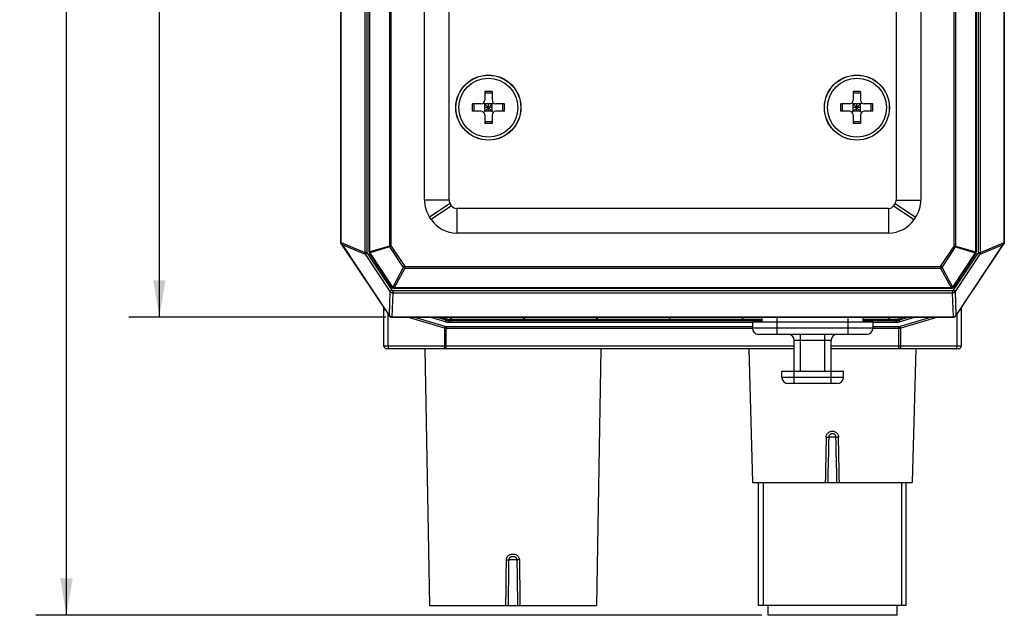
# Model space of a CAD drawing. Header units: millimetres. Extents: x 41 to 356, y 46 to 372.
# Tile 4 of 22: x 41 to 122, y 145 to 193. Entities that reach past the tile are written whole.
import ezdxf
from ezdxf.enums import TextEntityAlignment as Align

# ---------------------------------------------------------------- set-up
doc = ezdxf.new("R2010")
doc.units = ezdxf.units.MM
doc.header["$LTSCALE"] = 23.1
doc.layers.get('0').update_dxf_attribs({"linetype": 'CONTINUOUS'})
doc.layers.add('00_COMPONENTS', color=7, linetype='CONTINUOUS')
doc.layers.add('51__DRAFT_DIMS', color=7, linetype='CONTINUOUS')
doc.styles.get("Standard").update_dxf_attribs({"font": 'simfang.ttf'})
doc.dimstyles.new('DIMSTYLE_1', dxfattribs={"dimtxt": 3, "dimasz": 3, "dimexe": 2.5, "dimexo": 0.5, "dimgap": 0.75, "dimtad": 1, "dimdsep": 46, "dimtxsty": 'STANDARD', "dimblk": '_FILLED', "dimblk1": '_FILLED', "dimblk2": '_FILLED', "dimcen": 0.09, "dimclrt": 3, "dimazin": 2, "dimtp": 0.3, "dimtm": 0.3, "dimtfac": 1, "dimtofl": 0, "dimtmove": 0, "dimatfit": 3, "dimldrblk": '_FILLED', "dimfxl": 1, "dimtolj": 1, "dimarcsym": 0})
doc.dimstyles.new('DIMSTYLE_2', dxfattribs={"dimtxt": 3, "dimasz": 3, "dimexe": 2.5, "dimexo": 0.5, "dimgap": 0.75, "dimtad": 1, "dimdec": 1, "dimdsep": 46, "dimtxsty": 'STANDARD', "dimblk": '_FILLED', "dimblk1": '_FILLED', "dimblk2": '_FILLED', "dimcen": 0.09, "dimclrt": 3, "dimazin": 2, "dimtp": 0.3, "dimtm": 0.3, "dimtfac": 1, "dimtdec": 1, "dimtofl": 0, "dimtmove": 0, "dimatfit": 3, "dimldrblk": '_FILLED', "dimfxl": 1, "dimtolj": 1, "dimarcsym": 0})

# ---------------------------------------------------------------- blocks, each defined once
blk = doc.blocks.new('_FILLED')
at = {"color": 0, "linetype": 'ByBlock'}
blk.add_solid([(0, 0), (-1, 0.167), (-1, -0.167)], dxfattribs=at)
blk = doc.blocks.new('*D2')
at = {"layer": '51__DRAFT_DIMS', "color": 4, "transparency": 16777216}
for p, q in [((71.282, 256.885), (50.342, 256.885)), ((52.842, 256.885), (52.842, 212.885)), ((52.842, 168.885), (52.842, 212.885)), ((71.282, 168.885), (50.342, 168.885))]:
    blk.add_line(p, q, dxfattribs=at)
at = {"layer": '51__DRAFT_DIMS', "color": 4, "transparency": 16777216, "xscale": 3, "yscale": 3, "zscale": 3}
for p, rotation in [((52.842, 256.885), 90), ((52.842, 168.885), 270)]:
    blk.add_blockref('_FILLED', p, dxfattribs=dict(at, rotation=rotation))
at = {"layer": '51__DRAFT_DIMS', "color": 3, "transparency": 16777216}
blk.add_text('88', height=3, rotation=90, dxfattribs=at).set_placement((52.092, 212.885), align=Align.CENTER)
blk = doc.blocks.new('*D5')
at = {"layer": '51__DRAFT_DIMS', "color": 4, "transparency": 16777216}
for p, q in [((71.282, 256.885), (42.773, 256.885)), ((45.273, 256.885), (45.273, 200.751)), ((45.273, 144.618), (45.273, 200.751)), ((101.872, 144.618), (42.773, 144.618))]:
    blk.add_line(p, q, dxfattribs=at)
at = {"layer": '51__DRAFT_DIMS', "color": 4, "transparency": 16777216, "xscale": 3, "yscale": 3, "zscale": 3}
for p, rotation in [((45.273, 256.885), 90), ((45.273, 144.618), 270)]:
    blk.add_blockref('_FILLED', p, dxfattribs=dict(at, rotation=rotation))
at = {"layer": '51__DRAFT_DIMS', "color": 3, "transparency": 16777216}
blk.add_text('112.3', height=3, rotation=90, dxfattribs=at).set_placement((44.523, 200.751), align=Align.CENTER)

msp = doc.modelspace()

# ---------------------------------------------------------------- linework, layer by layer
at = {"layer": '00_COMPONENTS', "color": 7}
for p, q in [((67.622, 174.885), (67.622, 250.885)), ((121.622, 250.885), (121.622, 174.885)), ((67.625, 250.794), (67.625, 174.975)), ((67.64, 174.975), (67.64, 250.794)), ((121.604, 250.794), (121.604, 174.975)), ((121.618, 174.975), (121.618, 250.794)), ((69.905, 174.194), (69.905, 201.002)), ((119.339, 201.002), (119.339, 174.194)), ((74.422, 178.421), (74.422, 196.035)), ((114.822, 196.035), (114.822, 178.421)), ((76.422, 178.421), (76.422, 194.518)), ((112.822, 194.518), (112.822, 178.421)), ((79.322, 187.245), (79.322, 186.545)), ((79.922, 187.245), (79.322, 187.245)), ((79.922, 187.113), (79.322, 187.113)), ((79.922, 187.245), (79.922, 186.545)), ((109.922, 187.245), (109.322, 187.245)), ((109.322, 187.245), (109.322, 186.545)), ((109.922, 187.113), (109.322, 187.113)), ((109.922, 187.245), (109.922, 186.545)), ((78.322, 185.645), (78.322, 186.245)), ((79.022, 186.245), (78.322, 186.245)), ((78.453, 185.645), (78.453, 186.245)), ((80.01, 185.557), (79.234, 186.332)), ((79.234, 185.557), (80.01, 186.332)), ((79.322, 185.645), (79.322, 186.245)), ((79.922, 186.245), (79.322, 186.245)), ((79.622, 185.645), (79.622, 186.245)), ((79.922, 185.645), (79.922, 186.245)), ((80.922, 186.245), (80.222, 186.245)), ((80.79, 185.645), (80.79, 186.245)), ((80.922, 185.645), (80.922, 186.245)), ((109.022, 186.245), (108.322, 186.245)), ((108.322, 185.645), (108.322, 186.245)), ((108.453, 185.645), (108.453, 186.245)), ((110.01, 185.557), (109.234, 186.332)), ((109.234, 185.557), (110.01, 186.332)), ((109.922, 186.245), (109.322, 186.245)), ((109.322, 185.645), (109.322, 186.245)), ((109.622, 185.645), (109.622, 186.245)), ((109.922, 185.645), (109.922, 186.245)), ((110.922, 186.245), (110.222, 186.245)), ((110.79, 185.645), (110.79, 186.245)), ((110.922, 185.645), (110.922, 186.245)), ((79.022, 185.645), (78.322, 185.645)), ((79.922, 185.945), (79.322, 185.945)), ((79.922, 185.645), (79.322, 185.645)), ((79.322, 185.345), (79.322, 184.645)), ((79.922, 185.345), (79.922, 184.645)), ((80.922, 185.645), (80.222, 185.645)), ((109.022, 185.645), (108.322, 185.645)), ((109.922, 185.945), (109.322, 185.945)), ((109.922, 185.645), (109.322, 185.645)), ((109.322, 185.345), (109.322, 184.645)), ((109.922, 185.345), (109.922, 184.645)), ((110.922, 185.645), (110.222, 185.645)), ((79.922, 184.776), (79.322, 184.776)), ((79.922, 184.645), (79.322, 184.645)), ((109.922, 184.776), (109.322, 184.776)), ((109.922, 184.645), (109.322, 184.645)), ((76.63, 177.957), (76.506, 178.144)), ((112.738, 178.144), (112.613, 177.957)), ((112.197, 177.735), (77.046, 177.735)), ((74.966, 176.848), (74.842, 177.035)), ((114.402, 177.035), (114.278, 176.848)), ((112.197, 175.735), (77.046, 175.735)), ((67.638, 174.889), (67.622, 174.885)), ((67.622, 174.885), (71.533, 169.018)), ((67.675, 174.811), (71.536, 169.02)), ((67.707, 174.79), (71.548, 169.028)), ((117.695, 169.028), (121.536, 174.79)), ((117.708, 169.02), (121.569, 174.811)), ((117.711, 169.018), (121.622, 174.885)), ((121.606, 174.889), (121.622, 174.885)), ((71.789, 171.306), (69.938, 174.083)), ((119.306, 174.083), (117.455, 171.306)), ((117.288, 171.217), (71.955, 171.217)), ((71.122, 166.518), (71.122, 169.635)), ((118.122, 169.635), (118.122, 166.518)), ((71.782, 168.903), (117.461, 168.903)), ((71.782, 168.888), (117.461, 168.888)), ((71.782, 168.885), (117.461, 168.885)), ((74.918, 168.885), (76.111, 168.527)), ((75.409, 168.885), (76.15, 168.662)), ((75.763, 168.885), (76.15, 168.768)), ((76.111, 168.527), (76.141, 168.518)), ((76.141, 168.518), (76.142, 168.518)), ((76.142, 168.518), (76.172, 168.51)), ((76.172, 168.51), (76.174, 168.509)), ((76.174, 168.509), (76.203, 168.503)), ((76.203, 168.503), (76.206, 168.502)), ((76.206, 168.502), (76.235, 168.496)), ((76.235, 168.496), (76.239, 168.495)), ((76.239, 168.495), (76.267, 168.49)), ((76.267, 168.49), (76.271, 168.489)), ((76.271, 168.489), (76.3, 168.485)), ((76.3, 168.485), (76.304, 168.484)), ((76.304, 168.484), (76.333, 168.481)), ((76.333, 168.481), (76.337, 168.48)), ((76.337, 168.48), (76.366, 168.477)), ((76.366, 168.477), (76.37, 168.477)), ((76.37, 168.477), (76.4, 168.474)), ((76.4, 168.474), (76.404, 168.474)), ((76.404, 168.474), (76.434, 168.472)), ((76.434, 168.472), (76.436, 168.472)), ((76.436, 168.472), (76.468, 168.471)), ((76.468, 168.471), (76.469, 168.471)), ((76.469, 168.471), (76.501, 168.47)), ((76.501, 168.718), (101.921, 168.718)), ((76.501, 168.612), (101.921, 168.612)), ((76.501, 168.47), (101.121, 168.47)), ((110.921, 168.485), (101.121, 168.485)), ((101.121, 168.485), (101.121, 167.985)), ((101.921, 168.485), (101.921, 168.885)), ((110.121, 168.485), (110.121, 168.885)), ((110.121, 168.718), (112.742, 168.718)), ((110.121, 168.612), (112.742, 168.612)), ((110.921, 168.485), (110.921, 167.985)), ((110.921, 168.47), (112.742, 168.47)), ((112.742, 168.47), (112.775, 168.471)), ((112.775, 168.471), (112.776, 168.471)), ((112.776, 168.471), (112.808, 168.472)), ((112.808, 168.472), (112.81, 168.472)), ((112.81, 168.472), (112.84, 168.474)), ((112.84, 168.474), (112.844, 168.474)), ((112.844, 168.474), (112.873, 168.477)), ((112.873, 168.477), (112.877, 168.477)), ((112.877, 168.477), (112.907, 168.48)), ((112.907, 168.48), (112.911, 168.481)), ((112.911, 168.481), (112.94, 168.484)), ((112.94, 168.484), (112.944, 168.485)), ((112.944, 168.485), (112.972, 168.489)), ((112.972, 168.489), (112.977, 168.49)), ((112.977, 168.49), (113.005, 168.495)), ((113.005, 168.495), (113.009, 168.496)), ((113.009, 168.496), (113.038, 168.502)), ((113.038, 168.502), (113.041, 168.503)), ((113.041, 168.503), (113.07, 168.509)), ((113.07, 168.509), (113.072, 168.51)), ((113.072, 168.51), (113.102, 168.518)), ((113.094, 168.768), (113.481, 168.885)), ((113.094, 168.662), (113.835, 168.885)), ((113.102, 168.518), (113.103, 168.518)), ((113.103, 168.518), (113.133, 168.527)), ((113.133, 168.527), (114.326, 168.885)), ((110.421, 167.485), (101.621, 167.485)), ((104.521, 164.485), (104.521, 166.985)), ((107.521, 164.485), (107.521, 166.985)), ((104.521, 166.318), (71.322, 166.318)), ((74.457, 166.318), (74.822, 145.418)), ((88.787, 166.318), (88.422, 145.418)), ((100.837, 166.318), (101.122, 155.418)), ((117.922, 166.318), (107.521, 166.318)), ((114.407, 166.318), (114.122, 155.418)), ((103.521, 164.485), (108.521, 164.485)), ((103.521, 163.985), (103.521, 164.485)), ((108.521, 163.985), (108.521, 164.485)), ((108.021, 163.485), (104.021, 163.485)), ((101.122, 155.418), (114.122, 155.418)), ((101.622, 145.418), (101.622, 155.418)), ((113.622, 145.418), (113.622, 155.418)), ((74.822, 145.418), (88.422, 145.418)), ((113.622, 145.418), (101.622, 145.418)), ((102.372, 145.418), (102.372, 144.618)), ((112.872, 145.418), (112.872, 144.618)), ((112.872, 144.618), (102.372, 144.618))]:
    msp.add_line(p, q, dxfattribs=at)
at = {"layer": '00_COMPONENTS', "color": 4}
for p, q in [((69.563, 251.608), (69.563, 174.161)), ((119.681, 174.161), (119.681, 251.608)), ((69.731, 204.687), (69.731, 174.161)), ((119.513, 174.161), (119.513, 204.687)), ((69.963, 174.194), (69.963, 201.002)), ((119.281, 201.002), (119.281, 174.194)), ((71.563, 199.402), (71.563, 174.678)), ((71.705, 174.678), (71.705, 199.543)), ((117.539, 174.678), (117.539, 199.543)), ((117.681, 174.678), (117.681, 199.402)), ((76.422, 178.421), (74.422, 178.421)), ((76.506, 178.144), (74.842, 177.035)), ((76.63, 177.957), (74.966, 176.848)), ((112.613, 177.957), (114.278, 176.848)), ((112.738, 178.144), (114.402, 177.035)), ((112.822, 178.421), (114.822, 178.421)), ((77.046, 177.735), (77.046, 175.735)), ((112.197, 177.735), (112.197, 175.735)), ((67.625, 174.975), (67.64, 174.975)), ((67.64, 174.965), (69.563, 174.161)), ((67.675, 174.811), (67.688, 174.819)), ((67.707, 174.79), (69.594, 174.001)), ((119.65, 174.001), (121.536, 174.79)), ((119.681, 174.161), (121.603, 174.965)), ((121.556, 174.819), (121.569, 174.811)), ((121.604, 174.975), (121.618, 174.975)), ((69.731, 174.161), (69.563, 174.161)), ((69.749, 174.104), (69.594, 174.001)), ((69.594, 174.001), (71.604, 170.985)), ((69.749, 174.104), (71.759, 171.088)), ((69.963, 174.194), (69.905, 174.194)), ((69.938, 174.083), (69.987, 174.116)), ((71.563, 174.678), (69.963, 174.194)), ((71.587, 174.6), (69.987, 174.116)), ((71.838, 171.339), (69.987, 174.116)), ((71.705, 174.678), (71.563, 174.678)), ((71.587, 174.6), (71.705, 174.678)), ((71.587, 174.6), (72.694, 172.939)), ((71.705, 174.678), (72.812, 173.017)), ((116.432, 173.017), (117.539, 174.678)), ((116.55, 172.939), (117.657, 174.6)), ((119.257, 174.116), (117.406, 171.339)), ((117.485, 171.088), (119.495, 174.104)), ((117.681, 174.678), (117.539, 174.678)), ((117.539, 174.678), (117.657, 174.6)), ((117.64, 170.985), (119.65, 174.001)), ((117.657, 174.6), (119.257, 174.116)), ((117.681, 174.678), (119.281, 174.194)), ((119.257, 174.116), (119.306, 174.083)), ((119.339, 174.194), (119.281, 174.194)), ((119.495, 174.104), (119.65, 174.001)), ((119.513, 174.161), (119.681, 174.161)), ((72.694, 172.939), (71.838, 171.339)), ((72.812, 172.876), (71.955, 171.276)), ((72.812, 173.017), (72.694, 172.939)), ((72.812, 172.876), (72.812, 173.017)), ((72.812, 173.017), (116.432, 173.017)), ((72.812, 172.876), (116.432, 172.876)), ((116.55, 172.939), (116.432, 173.017)), ((116.432, 173.017), (116.432, 172.876)), ((116.432, 172.876), (117.288, 171.276)), ((116.55, 172.939), (117.406, 171.339)), ((71.604, 170.985), (71.535, 169.05)), ((71.759, 171.088), (71.604, 170.985)), ((71.836, 170.878), (71.766, 168.903)), ((71.838, 171.339), (71.789, 171.306)), ((71.836, 171.044), (71.836, 170.878)), ((71.836, 171.044), (117.407, 171.044)), ((71.836, 170.878), (117.407, 170.878)), ((71.955, 171.217), (71.955, 171.276)), ((117.288, 171.276), (71.955, 171.276)), ((117.288, 171.276), (117.288, 171.217)), ((117.455, 171.306), (117.406, 171.339)), ((117.407, 171.044), (117.407, 170.878)), ((117.478, 168.903), (117.407, 170.878)), ((117.485, 171.088), (117.64, 170.985)), ((117.709, 169.05), (117.64, 170.985)), ((71.478, 166.518), (71.478, 169.1)), ((71.548, 169.028), (71.533, 169.018)), ((71.782, 168.903), (71.782, 168.885)), ((76.052, 167.978), (73.03, 168.885)), ((76.109, 168.119), (73.559, 168.885)), ((76.152, 168.515), (76.15, 168.662)), ((76.501, 168.718), (76.668, 168.885)), ((76.501, 168.47), (76.501, 168.612)), ((82.441, 168.718), (82.608, 168.885)), ((88.381, 168.718), (88.547, 168.885)), ((94.32, 168.718), (94.487, 168.885)), ((100.26, 168.718), (100.427, 168.885)), ((103.121, 167.485), (103.121, 168.885)), ((108.921, 167.485), (108.921, 168.885)), ((112.139, 168.718), (112.306, 168.885)), ((112.742, 168.47), (112.742, 168.612)), ((113.092, 168.515), (113.094, 168.662)), ((115.685, 168.885), (113.135, 168.119)), ((116.214, 168.885), (113.192, 167.978)), ((117.461, 168.885), (117.461, 168.903)), ((117.711, 169.018), (117.696, 169.028)), ((117.766, 169.1), (117.766, 166.518)), ((76.052, 167.978), (76.052, 166.518)), ((101.121, 168.107), (76.195, 168.107)), ((76.195, 166.318), (76.195, 168.107)), ((101.122, 167.965), (76.195, 167.965)), ((110.921, 167.985), (101.121, 167.985)), ((113.049, 168.107), (110.921, 168.107)), ((113.049, 167.965), (110.921, 167.965)), ((113.049, 166.318), (113.049, 168.107)), ((113.192, 166.518), (113.192, 167.978)), ((107.521, 166.985), (104.521, 166.985)), ((105.021, 164.485), (105.021, 167.485)), ((107.021, 164.485), (107.021, 167.485)), ((104.521, 166.518), (71.122, 166.518)), ((118.122, 166.518), (107.521, 166.518)), ((104.521, 163.485), (104.521, 164.485)), ((107.521, 163.485), (107.521, 164.485)), ((108.521, 163.985), (103.521, 163.985)), ((107.916, 159.126), (107.328, 159.126)), ((101.997, 155.418), (101.997, 145.418)), ((113.247, 155.418), (113.247, 145.418)), ((81.943, 149.123), (81.301, 149.123))]:
    msp.add_line(p, q, dxfattribs=at)
at = {"layer": '00_COMPONENTS', "color": 7}
for centre, radius in [((79.622, 185.944), 2.649), ((79.622, 185.944), 2.64), ((109.622, 185.944), 2.649), ((109.622, 185.944), 2.64), ((79.622, 185.945), 2.4), ((109.622, 185.945), 2.4)]:
    msp.add_circle(centre, radius, dxfattribs=at)
for centre, radius, start, end in [((79.022, 186.545), 0.3, 270, 360), ((80.222, 186.545), 0.3, 180, 270), ((109.022, 186.545), 0.3, 270, 360), ((110.222, 186.545), 0.3, 180, 270), ((79.022, 185.345), 0.3, 0, 90), ((80.222, 185.345), 0.3, 90, 180), ((109.022, 185.345), 0.3, 0, 90), ((110.222, 185.345), 0.3, 90, 180), ((76.922, 178.421), 2.5, 180, 213.68301), ((76.922, 178.421), 0.5, 180, 213.68301), ((77.046, 178.235), 0.5, 213.68301, 270), ((112.197, 178.235), 0.5, 270, 326.31699), ((112.322, 178.421), 0.5, 326.31699, 360), ((112.322, 178.421), 2.5, 326.31699, 360), ((77.046, 178.235), 2.5, 213.68301, 270), ((112.197, 178.235), 2.5, 270, 326.31699), ((67.922, 174.975), 0.296, 180, 213.69007), ((67.921, 174.975), 0.28, 182.11999, 213.85816), ((121.323, 174.975), 0.28, 326.14184, 357.88001), ((121.322, 174.975), 0.296, 326.30993, 360), ((70.105, 174.194), 0.2, 180, 213.68301), ((119.139, 174.194), 0.2, 326.31699, 360), ((71.955, 171.417), 0.2, 213.68301, 270), ((117.288, 171.417), 0.2, 270, 326.31699), ((71.782, 169.185), 0.3, 213.69007, 270), ((71.782, 169.185), 0.296, 213.69007, 270), ((117.461, 169.185), 0.296, 270, 326.30993), ((117.461, 169.185), 0.3, 270, 326.30993), ((101.621, 167.985), 0.5, 180, 270), ((110.421, 167.985), 0.5, 270, 360), ((104.021, 166.985), 0.5, 0, 90), ((108.021, 166.985), 0.5, 90, 180), ((71.322, 166.518), 0.2, 180, 270), ((117.922, 166.518), 0.2, 270, 360), ((104.021, 163.985), 0.5, 180, 270), ((108.021, 163.985), 0.5, 270, 360)]:
    msp.add_arc(centre, radius, start, end, dxfattribs=at)
at = {"layer": '00_COMPONENTS', "color": 4}
for centre, radius, start, end in [((70.248, 174.237), 0.288, 188.64894, 205.03407), ((71.848, 174.722), 0.288, 188.64894, 205.03407), ((117.396, 174.722), 0.288, 334.96593, 351.35106), ((118.996, 174.237), 0.288, 334.96593, 351.35106), ((76.195, 168.407), 0.3, 253.30209, 269.99867), ((113.049, 168.407), 0.3, 270.00096, 286.69828), ((1295.16, 134.588), 1188.294, 178.816754, 178.995568), ((1455.648, 129.277), 1348.651, 178.731782, 178.88934), ((-1240.572, 129.271), 1348.819, 1.110774, 1.268312), ((-1079.999, 134.589), 1188.378, 1.00429, 1.183091)]:
    msp.add_arc(centre, radius, start, end, dxfattribs=at)
at = {"layer": '00_COMPONENTS', "color": 7}
for centre, major_axis, ratio, start_param, end_param in [((67.915, 174.975), (0.274, 0), 0.999639, -3.141593, -3.10401), ((67.449, 175.15), (-0.32, 0.459), 0.016465, -2.485079, -2.387865), ((121.795, 175.15), (0.32, 0.459), 0.016465, -3.89532, -3.798106), ((121.329, 174.975), (0.274, 0), 0.999639, -0.037583, 0), ((71.772, 169.178), (0.224, 0.149), 0.998996, 3.04625, 3.141593), ((71.782, 169.177), (0, 0.275), 0.999657, -3.202072, -3.141593), ((117.461, 169.177), (0, 0.275), 0.999657, -3.141593, -3.081113), ((117.471, 169.178), (0.224, -0.149), 0.998996, 0, 0.095343)]:
    msp.add_ellipse(centre, major_axis=major_axis, ratio=ratio, start_param=start_param, end_param=end_param, dxfattribs=at)
at = {"layer": '00_COMPONENTS', "color": 4}
for points, knots in [([(69.563, 174.161), (69.561, 174.133), (69.563, 174.078), (69.581, 174.025), (69.594, 174.001)], [0, 0, 0, 0, 0.504793, 1, 1, 1, 1]), ([(69.731, 174.161), (69.731, 174.151), (69.734, 174.131), (69.743, 174.113), (69.749, 174.104)], [0, 0, 0, 0, 0.499731, 1, 1, 1, 1]), ([(119.495, 174.104), (119.501, 174.113), (119.51, 174.131), (119.513, 174.151), (119.513, 174.161)], [0, 0, 0, 0, 0.500263, 1, 1, 1, 1]), ([(119.65, 174.001), (119.663, 174.025), (119.68, 174.078), (119.683, 174.133), (119.681, 174.161)], [0, 0, 0, 0, 0.495202, 1, 1, 1, 1]), ([(72.694, 172.939), (72.702, 172.932), (72.738, 172.904), (72.779, 172.885), (72.812, 172.876)], [0, 0, 0, 0, 0.24878, 1, 1, 1, 1]), ([(116.432, 172.876), (116.443, 172.879), (116.485, 172.893), (116.525, 172.917), (116.55, 172.939)], [0, 0, 0, 0, 0.24878, 1, 1, 1, 1]), ([(71.604, 170.985), (71.618, 170.968), (71.65, 170.938), (71.707, 170.904), (71.77, 170.883), (71.814, 170.878), (71.836, 170.878)], [0, 0, 0, 0, 0.245547, 0.494675, 0.746603, 1, 1, 1, 1]), ([(71.759, 171.088), (71.768, 171.076), (71.785, 171.059), (71.813, 171.046), (71.829, 171.044), (71.836, 171.044)], [0, 0, 0, 0, 0.498615, 0.749321, 1, 1, 1, 1]), ([(71.955, 171.276), (71.945, 171.279), (71.902, 171.293), (71.863, 171.317), (71.838, 171.339)], [0, 0, 0, 0, 0.24878, 1, 1, 1, 1]), ([(117.406, 171.339), (117.398, 171.332), (117.363, 171.304), (117.321, 171.285), (117.288, 171.276)], [0, 0, 0, 0, 0.24878, 1, 1, 1, 1]), ([(117.407, 171.044), (117.415, 171.044), (117.431, 171.046), (117.459, 171.059), (117.476, 171.076), (117.485, 171.088)], [0, 0, 0, 0, 0.250641, 0.501345, 1, 1, 1, 1]), ([(117.407, 170.878), (117.43, 170.878), (117.474, 170.883), (117.537, 170.904), (117.594, 170.938), (117.626, 170.968), (117.64, 170.985)], [0, 0, 0, 0, 0.253366, 0.505291, 0.754424, 1, 1, 1, 1]), ([(71.256, 169.433), (71.236, 169.446), (71.199, 169.474), (71.156, 169.524), (71.129, 169.578), (71.122, 169.616), (71.122, 169.634)], [0, 0, 0, 0, 0.292148, 0.550315, 0.78245, 1, 1, 1, 1]), ([(118.122, 169.634), (118.122, 169.616), (118.115, 169.578), (118.088, 169.524), (118.045, 169.474), (118.008, 169.446), (117.987, 169.433)], [0, 0, 0, 0, 0.217546, 0.449676, 0.707847, 1, 1, 1, 1]), ([(76.052, 167.978), (76.059, 168.004), (76.075, 168.053), (76.097, 168.099), (76.109, 168.119)], [0, 0, 0, 0, 0.532814, 1, 1, 1, 1]), ([(76.195, 167.965), (76.183, 167.965), (76.135, 167.966), (76.087, 167.972), (76.052, 167.978)], [0, 0, 0, 0, 0.253413, 1, 1, 1, 1]), ([(113.192, 167.978), (113.181, 167.976), (113.133, 167.969), (113.085, 167.965), (113.049, 167.965)], [0, 0, 0, 0, 0.245552, 1, 1, 1, 1]), ([(113.192, 167.978), (113.185, 168.004), (113.169, 168.053), (113.147, 168.099), (113.135, 168.119)], [0, 0, 0, 0, 0.532814, 1, 1, 1, 1]), ([(71.536, 166.318), (71.534, 166.318), (71.53, 166.319), (71.524, 166.322), (71.519, 166.327), (71.511, 166.337), (71.503, 166.353), (71.494, 166.378), (71.487, 166.408), (71.482, 166.443), (71.479, 166.48), (71.478, 166.505), (71.478, 166.518)], [0, 0, 0, 0, 0.02622, 0.055043, 0.088354, 0.127274, 0.22358, 0.344531, 0.487444, 0.648004, 0.820845, 1, 1, 1, 1]), ([(76.109, 166.318), (76.107, 166.318), (76.103, 166.319), (76.097, 166.322), (76.092, 166.327), (76.084, 166.337), (76.076, 166.353), (76.068, 166.378), (76.061, 166.408), (76.056, 166.443), (76.052, 166.48), (76.052, 166.505), (76.052, 166.518)], [0, 0, 0, 0, 0.02622, 0.055043, 0.088354, 0.127274, 0.22358, 0.344531, 0.487444, 0.648004, 0.820845, 1, 1, 1, 1]), ([(113.135, 166.318), (113.137, 166.318), (113.141, 166.319), (113.146, 166.322), (113.152, 166.327), (113.159, 166.337), (113.168, 166.353), (113.176, 166.378), (113.183, 166.408), (113.188, 166.443), (113.192, 166.48), (113.192, 166.505), (113.192, 166.518)], [0, 0, 0, 0, 0.02622, 0.055043, 0.088354, 0.127274, 0.22358, 0.344531, 0.487444, 0.648004, 0.820845, 1, 1, 1, 1]), ([(117.708, 166.318), (117.71, 166.318), (117.714, 166.319), (117.72, 166.322), (117.725, 166.327), (117.733, 166.337), (117.741, 166.353), (117.75, 166.378), (117.757, 166.408), (117.762, 166.443), (117.765, 166.48), (117.766, 166.505), (117.766, 166.518)], [0, 0, 0, 0, 0.02622, 0.055043, 0.088354, 0.127274, 0.22358, 0.344531, 0.487444, 0.648004, 0.820845, 1, 1, 1, 1]), ([(107.119, 159.126), (107.119, 159.158), (107.127, 159.222), (107.158, 159.314), (107.206, 159.398), (107.27, 159.471), (107.346, 159.53), (107.433, 159.573), (107.526, 159.6), (107.622, 159.608), (107.718, 159.6), (107.811, 159.573), (107.898, 159.53), (107.974, 159.471), (108.038, 159.398), (108.086, 159.314), (108.117, 159.222), (108.124, 159.158), (108.125, 159.126)], [0, 0, 0, 0, 0.062541, 0.125039, 0.187501, 0.249949, 0.312413, 0.374909, 0.437438, 0.49999, 0.562542, 0.625071, 0.687565, 0.750028, 0.812479, 0.874946, 0.937452, 1, 1, 1, 1]), ([(107.119, 159.126), (107.142, 159.126), (107.186, 159.125), (107.246, 159.124), (107.289, 159.125), (107.315, 159.125), (107.324, 159.126), (107.328, 159.126)], [0, 0, 0, 0, 0.331698, 0.63186, 0.864002, 0.945342, 1, 1, 1, 1]), ([(107.328, 159.126), (107.329, 159.164), (107.345, 159.24), (107.4, 159.32), (107.459, 159.368), (107.51, 159.394), (107.565, 159.41), (107.622, 159.415), (107.679, 159.41), (107.734, 159.394), (107.785, 159.368), (107.844, 159.32), (107.899, 159.24), (107.915, 159.164), (107.916, 159.126)], [0, 0, 0, 0, 0.124758, 0.249375, 0.311984, 0.374623, 0.437297, 0.49999, 0.562685, 0.625358, 0.687995, 0.750603, 0.875228, 1, 1, 1, 1]), ([(108.125, 159.126), (108.102, 159.126), (108.058, 159.125), (107.998, 159.124), (107.955, 159.125), (107.929, 159.125), (107.92, 159.126), (107.916, 159.126)], [0, 0, 0, 0, 0.331698, 0.63186, 0.864002, 0.945342, 1, 1, 1, 1]), ([(81.094, 149.123), (81.095, 149.157), (81.103, 149.223), (81.135, 149.318), (81.186, 149.404), (81.253, 149.478), (81.334, 149.536), (81.425, 149.578), (81.522, 149.602), (81.622, 149.609), (81.722, 149.602), (81.819, 149.578), (81.91, 149.537), (81.991, 149.478), (82.058, 149.404), (82.109, 149.318), (82.141, 149.223), (82.149, 149.157), (82.15, 149.123)], [0, 0, 0, 0, 0.062539, 0.125036, 0.187497, 0.249943, 0.312398, 0.374883, 0.437408, 0.499975, 0.562543, 0.625073, 0.687567, 0.75003, 0.812481, 0.874952, 0.937459, 1, 1, 1, 1]), ([(81.094, 149.123), (81.117, 149.123), (81.159, 149.123), (81.218, 149.122), (81.265, 149.123), (81.291, 149.123), (81.301, 149.123)], [0, 0, 0, 0, 0.324365, 0.620351, 0.8544, 1, 1, 1, 1]), ([(81.301, 149.123), (81.301, 149.144), (81.306, 149.184), (81.325, 149.242), (81.356, 149.294), (81.397, 149.339), (81.446, 149.374), (81.502, 149.399), (81.561, 149.411), (81.622, 149.414), (81.682, 149.411), (81.742, 149.399), (81.797, 149.374), (81.847, 149.339), (81.888, 149.294), (81.919, 149.242), (81.938, 149.184), (81.943, 149.144), (81.943, 149.123)], [0, 0, 0, 0, 0.062531, 0.125025, 0.187492, 0.249952, 0.312435, 0.374945, 0.437439, 0.499975, 0.562511, 0.625011, 0.68753, 0.750021, 0.812488, 0.874963, 0.937467, 1, 1, 1, 1]), ([(82.15, 149.123), (82.127, 149.123), (82.085, 149.123), (82.026, 149.122), (81.979, 149.123), (81.953, 149.123), (81.943, 149.123)], [0, 0, 0, 0, 0.324365, 0.620351, 0.8544, 1, 1, 1, 1])]:
    msp.add_open_spline(points, degree=3, knots=knots, dxfattribs=at)
at = {"layer": '00_COMPONENTS', "color": 7}
for points, knots in [([(71.766, 168.903), (71.744, 168.905), (71.701, 168.912), (71.641, 168.938), (71.588, 168.977), (71.56, 169.01), (71.548, 169.028)], [0, 0, 0, 0, 0.24998, 0.500378, 0.750765, 1, 1, 1, 1]), ([(76.501, 168.47), (76.468, 168.47), (76.336, 168.475), (76.205, 168.498), (76.111, 168.527)], [0, 0, 0, 0, 0.253459, 1, 1, 1, 1]), ([(76.15, 168.768), (76.157, 168.767), (76.171, 168.763), (76.188, 168.758), (76.2, 168.755), (76.207, 168.753), (76.218, 168.751), (76.234, 168.747), (76.25, 168.744), (76.261, 168.741), (76.268, 168.74), (76.281, 168.738), (76.295, 168.735), (76.31, 168.733), (76.321, 168.731), (76.332, 168.73), (76.346, 168.728), (76.361, 168.726), (76.374, 168.724), (76.381, 168.724), (76.392, 168.723), (76.405, 168.722), (76.42, 168.721), (76.43, 168.72), (76.437, 168.72), (76.445, 168.719), (76.458, 168.719), (76.478, 168.718), (76.494, 168.718), (76.501, 168.718)], [0, 0, 0, 0, 0.0625, 0.125, 0.15625, 0.171875, 0.1875, 0.25, 0.3125, 0.328125, 0.34375, 0.375, 0.4375, 0.46875, 0.5, 0.53125, 0.5625, 0.625, 0.65625, 0.671875, 0.6875, 0.75, 0.78125, 0.8125, 0.828125, 0.84375, 0.875, 0.9375, 1, 1, 1, 1]), ([(76.15, 168.662), (76.178, 168.654), (76.293, 168.624), (76.412, 168.612), (76.501, 168.612)], [0, 0, 0, 0, 0.245995, 1, 1, 1, 1]), ([(112.742, 168.718), (112.75, 168.718), (112.765, 168.718), (112.783, 168.719), (112.797, 168.719), (112.804, 168.719), (112.815, 168.72), (112.832, 168.721), (112.848, 168.723), (112.86, 168.723), (112.867, 168.724), (112.88, 168.726), (112.895, 168.727), (112.909, 168.729), (112.92, 168.73), (112.931, 168.732), (112.946, 168.735), (112.96, 168.737), (112.973, 168.739), (112.98, 168.741), (112.991, 168.743), (113.003, 168.746), (113.018, 168.749), (113.027, 168.751), (113.034, 168.752), (113.041, 168.754), (113.054, 168.758), (113.072, 168.762), (113.087, 168.766), (113.094, 168.768)], [0, 0, 0, 0, 0.0625, 0.125, 0.15625, 0.171875, 0.1875, 0.25, 0.3125, 0.328125, 0.34375, 0.375, 0.4375, 0.46875, 0.5, 0.53125, 0.5625, 0.625, 0.65625, 0.671875, 0.6875, 0.75, 0.78125, 0.8125, 0.828125, 0.84375, 0.875, 0.9375, 1, 1, 1, 1]), ([(112.742, 168.612), (112.773, 168.612), (112.891, 168.616), (113.009, 168.637), (113.094, 168.662)], [0, 0, 0, 0, 0.253459, 1, 1, 1, 1]), ([(113.133, 168.527), (113.102, 168.517), (112.974, 168.484), (112.842, 168.47), (112.742, 168.47)], [0, 0, 0, 0, 0.245995, 1, 1, 1, 1]), ([(117.696, 169.028), (117.684, 169.01), (117.655, 168.977), (117.603, 168.938), (117.543, 168.912), (117.5, 168.905), (117.478, 168.903)], [0, 0, 0, 0, 0.249235, 0.499622, 0.75002, 1, 1, 1, 1])]:
    msp.add_open_spline(points, degree=3, knots=knots, dxfattribs=at)
at = {"layer": '00_COMPONENTS', "color": 4}
for points in [[(81.048, 145.418), (81.063, 146.653), (81.078, 147.888), (81.094, 149.123)], [(81.251, 145.418), (81.267, 146.653), (81.283, 147.888), (81.301, 149.123)], [(81.943, 149.123), (81.96, 147.888), (81.977, 146.653), (81.993, 145.418)], [(82.15, 149.123), (82.166, 147.888), (82.181, 146.653), (82.196, 145.418)]]:
    msp.add_open_spline(points, degree=3, dxfattribs=at)

# ---------------------------------------------------------------- dimensions: what is measured, and where the dimension line sits
at = {"layer": '51__DRAFT_DIMS', "color": 4}
for base, p1, p2, angle, dimstyle, picture, middle in [((45.273, 256.885), (102.372, 144.618), (71.782, 256.885), 90, 'DIMSTYLE_2', '*D5', (45.273, 200.828)), ((52.842, 168.885), (71.782, 256.885), (71.782, 168.885), 270, 'DIMSTYLE_1', '*D2', (52.842, 212.823))]:
    dim = msp.add_linear_dim(base=base, p1=p1, p2=p2, angle=angle, dimstyle=dimstyle, dxfattribs=at)
    dim.commit()
    dim.dimension.update_dxf_attribs({"geometry": picture, "text_midpoint": middle, "dimtype": 160})

doc.saveas('drawing.dxf')
